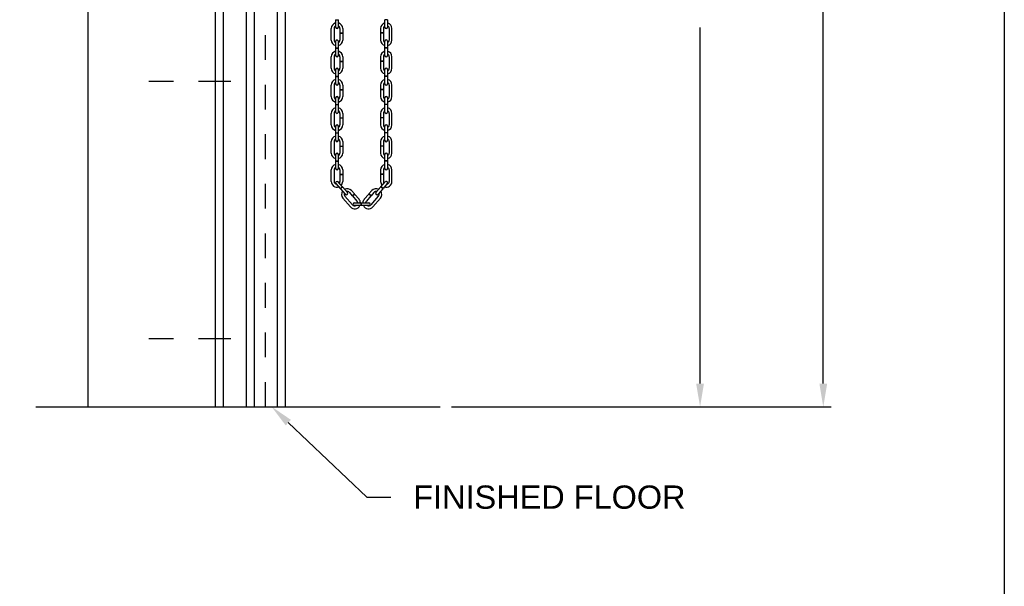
# Model space of a CAD drawing. Header units: inches. Extents: x 169.6 to 213.7, y 195.1 to 266.5.
# Tile 42 of 51: x 209.7 to 213.7, y 219.6 to 221.9. Entities that reach past the tile are written whole.
import ezdxf
from ezdxf import colors
from ezdxf.entities.mleader import LeaderData, LeaderLine
from ezdxf.math import Vec2, Vec3

# ---------------------------------------------------------------- set-up
doc = ezdxf.new("R2010")
doc.units = ezdxf.units.IN
doc.header["$LTSCALE"] = 0.25
doc.header["$MEASUREMENT"] = 0
doc.linetypes.add('CENTER2', pattern=[1.125, 0.75, -0.125, 0.125, -0.125])
doc.linetypes.add('HIDDEN', pattern=[0.375, 0.25, -0.125])
doc.layers.add('ANNOTATIONS', color=1, linetype='Continuous')
doc.layers.add('CHAIN HOIST RH', color=7, linetype='Continuous')
doc.styles.add('ARIAL', font='arial.ttf', dxfattribs={"height": 0.09375})
doc.dimstyles.new('STANDARD$0', dxfattribs={"dimtxt": 0.09375, "dimasz": 0.09375, "dimexe": 0.03125, "dimexo": 0.046875, "dimgap": 0.09, "dimtad": 0, "dimtih": 1, "dimtoh": 1, "dimdec": 4, "dimzin": 0, "dimdsep": 46, "dimtxsty": 'ARIAL', "dimcen": 0.09, "dimadec": 0, "dimazin": 0, "dimtfac": 1, "dimtdec": 4, "dimtofl": 0, "dimtmove": 0, "dimatfit": 1, "dimfxl": 1, "dimtolj": 1, "dimtzin": 0, "dimarcsym": 0})

# ---------------------------------------------------------------- blocks, each defined once
blk = doc.blocks.new('*D36')
at = {"layer": 'ANNOTATIONS', "color": 0, "lineweight": -2, "transparency": 16777216}
for p, q in [((211.8262, 223.867), (212.5255, 223.867)), ((212.4943, 223.7733), (212.4943, 222.3362)), ((212.4943, 220.4642), (212.4943, 221.9013)), ((211.4918, 220.3704), (212.5255, 220.3704))]:
    blk.add_line(p, q, dxfattribs=at)
at = {"layer": 'ANNOTATIONS', "color": 0, "transparency": 16777216}
for points in [[(212.4786, 223.7733), (212.5099, 223.7733), (212.4943, 223.867)], [(212.4786, 220.4642), (212.5099, 220.4642), (212.4943, 220.3704)]]:
    blk.add_solid(points, dxfattribs=at)
at = {"layer": 'defpoints', "color": 0, "transparency": 16777216}
for p in [(211.7793, 223.867), (211.445, 220.3704), (212.4943, 220.3704)]:
    blk.add_point(p, dxfattribs=at)
at = {"layer": 'ANNOTATIONS', "color": 0, "transparency": 16777216, "insert": (212.4943, 222.1187), "char_height": 0.09375, "attachment_point": 5, "style": 'ARIAL'}
blk.add_mtext('\\A1;OPENING\\PHEIGHT', dxfattribs=at)
blk = doc.blocks.new('*D37')
at = {"layer": 'ANNOTATIONS', "color": 0, "lineweight": -2, "transparency": 16777216}
for p, q in [((211.6882, 225.2355), (213.0227, 225.2355)), ((212.9915, 225.1417), (212.9915, 223.0204)), ((212.9915, 220.4642), (212.9915, 222.5855)), ((211.4918, 220.3704), (213.0227, 220.3704))]:
    blk.add_line(p, q, dxfattribs=at)
at = {"layer": 'ANNOTATIONS', "color": 0, "transparency": 16777216}
for points in [[(212.9759, 225.1417), (213.0071, 225.1417), (212.9915, 225.2355)], [(212.9759, 220.4642), (213.0071, 220.4642), (212.9915, 220.3704)]]:
    blk.add_solid(points, dxfattribs=at)
at = {"layer": 'defpoints', "color": 0, "transparency": 16777216}
for p in [(211.6413, 225.2355), (211.445, 220.3704), (212.9915, 220.3704)]:
    blk.add_point(p, dxfattribs=at)
at = {"layer": 'ANNOTATIONS', "color": 0, "transparency": 16777216, "insert": (212.9915, 222.8029), "char_height": 0.09375, "attachment_point": 5, "style": 'ARIAL'}
blk.add_mtext('\\A1;TOTAL\\PHEIGHT', dxfattribs=at)

msp = doc.modelspace()

# ---------------------------------------------------------------- linework, layer by layer
at = {"linetype": 'Continuous'}
msp.add_line((209.81374, 220.37041), (211.44497, 220.37041), dxfattribs=at)
at = {"layer": 'CHAIN HOIST RH', "linetype": 'Continuous'}
for p, q in [((210.02309, 225.86877), (210.02309, 220.37041)), ((210.53872, 220.37041), (210.53872, 225.86877)), ((210.56997, 225.12041), (210.56997, 220.37041)), ((210.66372, 220.37041), (210.66372, 224.12041)), ((210.69497, 224.12041), (210.69497, 220.37041)), ((210.78872, 220.37041), (210.78872, 224.12041)), ((210.81997, 224.12041), (210.81997, 220.37041))]:
    msp.add_line(p, q, dxfattribs=at)
at = {"layer": 'CHAIN HOIST RH', "linetype": 'HIDDEN'}
msp.add_line((210.7405, 220.37041), (210.7405, 224.1683), dxfattribs=at)
at = {"layer": 'CHAIN HOIST RH'}
for p, q in [((211.0236, 221.93234), (211.03469, 221.93234)), ((211.0236, 221.93234), (211.0236, 221.90258)), ((211.03469, 221.90258), (211.03469, 221.93234)), ((211.22247, 221.90258), (211.22247, 221.93234)), ((211.23357, 221.93234), (211.22247, 221.93234)), ((211.23357, 221.93234), (211.23357, 221.90258)), ((211.00622, 221.85083), (211.00622, 221.89725)), ((211.01732, 221.89725), (211.01732, 221.85083)), ((211.04097, 221.89725), (211.04097, 221.87943)), ((211.04097, 221.87943), (211.05207, 221.87943)), ((211.04097, 221.87853), (211.04097, 221.85083)), ((211.04097, 221.87853), (211.05207, 221.87853)), ((211.05207, 221.89725), (211.05207, 221.87943)), ((211.05207, 221.87853), (211.05207, 221.85083)), ((211.2051, 221.89725), (211.2051, 221.87943)), ((211.2162, 221.87943), (211.2051, 221.87943)), ((211.2162, 221.87853), (211.2051, 221.87853)), ((211.2051, 221.87853), (211.2051, 221.85083)), ((211.2162, 221.89725), (211.2162, 221.87943)), ((211.2162, 221.87853), (211.2162, 221.85083)), ((211.23984, 221.89725), (211.23984, 221.85083)), ((211.25094, 221.85083), (211.25094, 221.89725)), ((211.0236, 221.8455), (211.0236, 221.81912)), ((211.03469, 221.81912), (211.03469, 221.8455)), ((211.22247, 221.81912), (211.22247, 221.8455)), ((211.23357, 221.8455), (211.23357, 221.81912)), ((211.0236, 221.81912), (211.03469, 221.81912)), ((211.0236, 221.81822), (211.0236, 221.78846)), ((211.0236, 221.81822), (211.03469, 221.81822)), ((211.03469, 221.78846), (211.03469, 221.81822)), ((211.23357, 221.81912), (211.22247, 221.81912)), ((211.22247, 221.78846), (211.22247, 221.81822)), ((211.23357, 221.81822), (211.22247, 221.81822)), ((211.23357, 221.81822), (211.23357, 221.78846)), ((211.00622, 221.73671), (211.00622, 221.78313)), ((211.01732, 221.78313), (211.01732, 221.73671)), ((211.04097, 221.78313), (211.04097, 221.76531)), ((211.04097, 221.76531), (211.05207, 221.76531)), ((211.04097, 221.76441), (211.05207, 221.76441)), ((211.04097, 221.76441), (211.04097, 221.73671)), ((211.05207, 221.78313), (211.05207, 221.76531)), ((211.05207, 221.76441), (211.05207, 221.73671)), ((211.2051, 221.78313), (211.2051, 221.76531)), ((211.2162, 221.76531), (211.2051, 221.76531)), ((211.2162, 221.76441), (211.2051, 221.76441)), ((211.2051, 221.76441), (211.2051, 221.73671)), ((211.2162, 221.78313), (211.2162, 221.76531)), ((211.2162, 221.76441), (211.2162, 221.73671)), ((211.23984, 221.78313), (211.23984, 221.73671)), ((211.25094, 221.73671), (211.25094, 221.78313)), ((211.0236, 221.73138), (211.0236, 221.705)), ((211.03469, 221.705), (211.03469, 221.73138)), ((211.22247, 221.705), (211.22247, 221.73138)), ((211.23357, 221.73138), (211.23357, 221.705)), ((211.0236, 221.705), (211.03469, 221.705)), ((211.0236, 221.7041), (211.0236, 221.67434)), ((211.0236, 221.7041), (211.03469, 221.7041)), ((211.03469, 221.67434), (211.03469, 221.7041)), ((211.23357, 221.705), (211.22247, 221.705)), ((211.23357, 221.7041), (211.22247, 221.7041)), ((211.22247, 221.67434), (211.22247, 221.7041)), ((211.23357, 221.7041), (211.23357, 221.67434)), ((211.00622, 221.62259), (211.00622, 221.66901)), ((211.01732, 221.66901), (211.01732, 221.62259)), ((211.04097, 221.66901), (211.04097, 221.65118)), ((211.04097, 221.65118), (211.05207, 221.65118)), ((211.04097, 221.65028), (211.05207, 221.65028)), ((211.04097, 221.65028), (211.04097, 221.62259)), ((211.05207, 221.66901), (211.05207, 221.65118)), ((211.05207, 221.65028), (211.05207, 221.62259)), ((211.2051, 221.66901), (211.2051, 221.65118)), ((211.2162, 221.65118), (211.2051, 221.65118)), ((211.2162, 221.65028), (211.2051, 221.65028)), ((211.2051, 221.65028), (211.2051, 221.62259)), ((211.2162, 221.66901), (211.2162, 221.65118)), ((211.2162, 221.65028), (211.2162, 221.62259)), ((211.23984, 221.66901), (211.23984, 221.62259)), ((211.25094, 221.62259), (211.25094, 221.66901)), ((211.0236, 221.61726), (211.0236, 221.59087)), ((211.03469, 221.59087), (211.03469, 221.61726)), ((211.22247, 221.59087), (211.22247, 221.61726)), ((211.23357, 221.61726), (211.23357, 221.59087)), ((211.0236, 221.59087), (211.03469, 221.59087)), ((211.0236, 221.58997), (211.0236, 221.56022)), ((211.0236, 221.58997), (211.03469, 221.58997)), ((211.03469, 221.56022), (211.03469, 221.58997)), ((211.23357, 221.59087), (211.22247, 221.59087)), ((211.23357, 221.58997), (211.22247, 221.58997)), ((211.22247, 221.56022), (211.22247, 221.58997)), ((211.23357, 221.58997), (211.23357, 221.56022)), ((211.00622, 221.50847), (211.00622, 221.55489)), ((211.01732, 221.55489), (211.01732, 221.50847)), ((211.04097, 221.55489), (211.04097, 221.53706)), ((211.04097, 221.53706), (211.05207, 221.53706)), ((211.04097, 221.53616), (211.05207, 221.53616)), ((211.04097, 221.53616), (211.04097, 221.50847)), ((211.05207, 221.55489), (211.05207, 221.53706)), ((211.05207, 221.53616), (211.05207, 221.50847)), ((211.2051, 221.55489), (211.2051, 221.53706)), ((211.2162, 221.53706), (211.2051, 221.53706)), ((211.2162, 221.53616), (211.2051, 221.53616)), ((211.2051, 221.53616), (211.2051, 221.50847)), ((211.2162, 221.55489), (211.2162, 221.53706)), ((211.2162, 221.53616), (211.2162, 221.50847)), ((211.23984, 221.55489), (211.23984, 221.50847)), ((211.25094, 221.50847), (211.25094, 221.55489)), ((211.0236, 221.50314), (211.0236, 221.47675)), ((211.03469, 221.47675), (211.03469, 221.50314)), ((211.22247, 221.47675), (211.22247, 221.50314)), ((211.23357, 221.50314), (211.23357, 221.47675)), ((211.00622, 221.39434), (211.00622, 221.44077)), ((211.01732, 221.44077), (211.01732, 221.39434)), ((211.0236, 221.47675), (211.03469, 221.47675)), ((211.0236, 221.47585), (211.0236, 221.4461)), ((211.0236, 221.47585), (211.03469, 221.47585)), ((211.03469, 221.4461), (211.03469, 221.47585)), ((211.04097, 221.44077), (211.04097, 221.42294)), ((211.05207, 221.44077), (211.05207, 221.42294)), ((211.2051, 221.44077), (211.2051, 221.42294)), ((211.2162, 221.44077), (211.2162, 221.42294)), ((211.23357, 221.47675), (211.22247, 221.47675)), ((211.23357, 221.47585), (211.22247, 221.47585)), ((211.22247, 221.4461), (211.22247, 221.47585)), ((211.23357, 221.47585), (211.23357, 221.4461)), ((211.23984, 221.44077), (211.23984, 221.39434)), ((211.25094, 221.39434), (211.25094, 221.44077)), ((211.04097, 221.42294), (211.05207, 221.42294)), ((211.04097, 221.42204), (211.05207, 221.42204)), ((211.04097, 221.42204), (211.04097, 221.39434)), ((211.05207, 221.42204), (211.05207, 221.39434)), ((211.2162, 221.42294), (211.2051, 221.42294)), ((211.2051, 221.42204), (211.2051, 221.39434)), ((211.2162, 221.42204), (211.2051, 221.42204)), ((211.2162, 221.42204), (211.2162, 221.39434)), ((211.0236, 221.38901), (211.0236, 221.36263)), ((211.0236, 221.36263), (211.03469, 221.36263)), ((211.0236, 221.36173), (211.03469, 221.36173)), ((211.0236, 221.36173), (211.0236, 221.33198)), ((211.03469, 221.36263), (211.03469, 221.38901)), ((211.03469, 221.33198), (211.03469, 221.36173)), ((211.22247, 221.36263), (211.22247, 221.38901)), ((211.23357, 221.36263), (211.22247, 221.36263)), ((211.23357, 221.36173), (211.22247, 221.36173)), ((211.22247, 221.33198), (211.22247, 221.36173)), ((211.23357, 221.38901), (211.23357, 221.36263)), ((211.23357, 221.36173), (211.23357, 221.33198)), ((211.00622, 221.28022), (211.00622, 221.32664)), ((211.01732, 221.32664), (211.01732, 221.28022)), ((211.04097, 221.32664), (211.04097, 221.30882)), ((211.05207, 221.32664), (211.05207, 221.30882)), ((211.2051, 221.32664), (211.2051, 221.30882)), ((211.2162, 221.32664), (211.2162, 221.30882)), ((211.23984, 221.32664), (211.23984, 221.28022)), ((211.25094, 221.28022), (211.25094, 221.32664)), ((211.04097, 221.30882), (211.05207, 221.30882)), ((211.04097, 221.30792), (211.04097, 221.28022)), ((211.04097, 221.30792), (211.05207, 221.30792)), ((211.05207, 221.30792), (211.05207, 221.28022)), ((211.2162, 221.30882), (211.2051, 221.30882)), ((211.2051, 221.30792), (211.2051, 221.28022)), ((211.2162, 221.30792), (211.2051, 221.30792)), ((211.2162, 221.30792), (211.2162, 221.28022)), ((211.02497, 221.27124), (211.04233, 221.25137)), ((211.05069, 221.25868), (211.03332, 221.27854)), ((211.04233, 221.25137), (211.05069, 221.25868)), ((211.04292, 221.2507), (211.05128, 221.258)), ((211.04292, 221.2507), (211.0625, 221.22829)), ((211.07086, 221.2356), (211.05128, 221.258)), ((211.08745, 221.24301), (211.09918, 221.22959)), ((211.16972, 221.24301), (211.15799, 221.22959)), ((211.18631, 221.2356), (211.20589, 221.258)), ((211.21425, 221.2507), (211.19467, 221.22829)), ((211.21425, 221.2507), (211.20589, 221.258)), ((211.20648, 221.25868), (211.22384, 221.27854)), ((211.21484, 221.25137), (211.20648, 221.25868)), ((211.2322, 221.27124), (211.21484, 221.25137)), ((211.08348, 221.17789), (211.05293, 221.21285)), ((211.06129, 221.22015), (211.09183, 221.1852)), ((211.07909, 221.23571), (211.09082, 221.22229)), ((211.09082, 221.22229), (211.09918, 221.22959)), ((211.09141, 221.22161), (211.09977, 221.22891)), ((211.09141, 221.22161), (211.10964, 221.20075)), ((211.09977, 221.22891), (211.11799, 221.20806)), ((211.1574, 221.22891), (211.13917, 221.20806)), ((211.16576, 221.22161), (211.14753, 221.20075)), ((211.16576, 221.22161), (211.1574, 221.22891)), ((211.16635, 221.22229), (211.15799, 221.22959)), ((211.19588, 221.22015), (211.16533, 221.1852)), ((211.17808, 221.23571), (211.16635, 221.22229)), ((211.17369, 221.17789), (211.20424, 221.21285)), ((211.10006, 221.19375), (211.1571, 221.19375)), ((211.1571, 221.18265), (211.10006, 221.18265)), ((211.12645, 221.18265), (211.12645, 221.19375)), ((211.12735, 221.18265), (211.12735, 221.19375))]:
    msp.add_line(p, q, dxfattribs=at)
at = {"layer": 'CHAIN HOIST RH', "linetype": 'CENTER2', "ltscale": 0.7}
for p, q in [((210.60122, 221.68291), (210.19497, 221.68291)), ((210.60122, 220.64537), (210.19497, 220.64537))]:
    msp.add_line(p, q, dxfattribs=at)
at = {"layer": 'CHAIN HOIST RH'}
for centre, radius, start, end in [((211.02915, 221.89725), 0.02292, 104.01225, 180), ((211.02915, 221.89725), 0.02292, 0, 75.98775), ((211.22802, 221.89725), 0.02292, 104.01225, 180), ((211.22802, 221.89725), 0.02292, 0, 75.98775), ((211.02915, 221.89725), 0.01182, 118.00044, 180), ((211.02915, 221.90258), 0.00555, 180, 0), ((211.02915, 221.89725), 0.01182, 0, 61.99956), ((211.22802, 221.89725), 0.01182, 118.00044, 180), ((211.22802, 221.90258), 0.00555, 180, 0), ((211.22802, 221.89725), 0.01182, 0, 61.99956), ((211.02915, 221.85083), 0.02292, 180, 255.98775), ((211.02915, 221.85083), 0.01182, 180, 241.99956), ((211.02915, 221.8455), 0.00555, 0, 180), ((211.02915, 221.85083), 0.02292, 284.01225, 0), ((211.02915, 221.85083), 0.01182, 298.00044, 0), ((211.22802, 221.85083), 0.02292, 180, 255.98775), ((211.22802, 221.85083), 0.01182, 180, 241.99956), ((211.22802, 221.8455), 0.00555, 0, 180), ((211.22802, 221.85083), 0.01182, 298.00044, 0), ((211.22802, 221.85083), 0.02292, 284.01225, 0), ((211.02915, 221.78313), 0.02292, 104.01225, 180), ((211.02915, 221.78313), 0.02292, 0, 75.98775), ((211.22802, 221.78313), 0.02292, 104.01225, 180), ((211.22802, 221.78313), 0.02292, 0, 75.98775), ((211.02915, 221.78313), 0.01182, 118.00044, 180), ((211.02915, 221.78846), 0.00555, 180, 0), ((211.02915, 221.78313), 0.01182, 0, 61.99956), ((211.22802, 221.78313), 0.01182, 118.00044, 180), ((211.22802, 221.78846), 0.00555, 180, 0), ((211.22802, 221.78313), 0.01182, 0, 61.99956), ((211.02915, 221.73671), 0.02292, 180, 255.98775), ((211.02915, 221.73671), 0.01182, 180, 241.99956), ((211.02915, 221.73138), 0.00555, 0, 180), ((211.02915, 221.73671), 0.02292, 284.01225, 0), ((211.02915, 221.73671), 0.01182, 298.00044, 0), ((211.22802, 221.73671), 0.02292, 180, 255.98775), ((211.22802, 221.73671), 0.01182, 180, 241.99956), ((211.22802, 221.73138), 0.00555, 0, 180), ((211.22802, 221.73671), 0.02292, 284.01225, 0), ((211.22802, 221.73671), 0.01182, 298.00044, 0), ((211.02915, 221.66901), 0.02292, 104.01225, 180), ((211.02915, 221.66901), 0.01182, 118.00044, 180), ((211.02915, 221.66901), 0.02292, 0, 75.98775), ((211.02915, 221.66901), 0.01182, 0, 61.99956), ((211.22802, 221.66901), 0.02292, 104.01225, 180), ((211.22802, 221.66901), 0.01182, 118.00044, 180), ((211.22802, 221.66901), 0.02292, 0, 75.98775), ((211.22802, 221.66901), 0.01182, 0, 61.99956), ((211.02915, 221.67434), 0.00555, 180, 0), ((211.22802, 221.67434), 0.00555, 180, 0), ((211.02915, 221.62259), 0.02292, 180, 255.98775), ((211.02915, 221.62259), 0.01182, 180, 241.99956), ((211.02915, 221.61726), 0.00555, 0, 180), ((211.02915, 221.62259), 0.02292, 284.01225, 0), ((211.02915, 221.62259), 0.01182, 298.00044, 0), ((211.22802, 221.62259), 0.02292, 180, 255.98775), ((211.22802, 221.62259), 0.01182, 180, 241.99956), ((211.22802, 221.61726), 0.00555, 0, 180), ((211.22802, 221.62259), 0.01182, 298.00044, 0), ((211.22802, 221.62259), 0.02292, 284.01225, 0), ((211.02915, 221.55489), 0.02292, 104.01225, 180), ((211.02915, 221.55489), 0.01182, 118.00044, 180), ((211.02915, 221.56022), 0.00555, 180, 0), ((211.02915, 221.55489), 0.02292, 0, 75.98775), ((211.02915, 221.55489), 0.01182, 0, 61.99956), ((211.22802, 221.55489), 0.02292, 104.01225, 180), ((211.22802, 221.55489), 0.01182, 118.00044, 180), ((211.22802, 221.56022), 0.00555, 180, 0), ((211.22802, 221.55489), 0.02292, 0, 75.98775), ((211.22802, 221.55489), 0.01182, 0, 61.99956), ((211.02915, 221.50847), 0.02292, 180, 255.98775), ((211.02915, 221.50847), 0.01182, 180, 241.99956), ((211.02915, 221.50314), 0.00555, 0, 180), ((211.02915, 221.50847), 0.02292, 284.01225, 0), ((211.02915, 221.50847), 0.01182, 298.00044, 0), ((211.22802, 221.50847), 0.02292, 180, 255.98775), ((211.22802, 221.50847), 0.01182, 180, 241.99956), ((211.22802, 221.50314), 0.00555, 0, 180), ((211.22802, 221.50847), 0.01182, 298.00044, 0), ((211.22802, 221.50847), 0.02292, 284.01225, 0), ((211.02915, 221.44077), 0.02292, 104.01225, 180), ((211.02915, 221.44077), 0.01182, 118.00044, 180), ((211.02915, 221.4461), 0.00555, 180, 0), ((211.02915, 221.44077), 0.02292, 0, 75.98775), ((211.02915, 221.44077), 0.01182, 0, 61.99956), ((211.22802, 221.44077), 0.02292, 104.01225, 180), ((211.22802, 221.44077), 0.01182, 118.00044, 180), ((211.22802, 221.4461), 0.00555, 180, 0), ((211.22802, 221.44077), 0.02292, 0, 75.98775), ((211.22802, 221.44077), 0.01182, 0, 61.99956), ((211.02915, 221.39434), 0.02292, 180, 255.98775), ((211.02915, 221.39434), 0.01182, 180, 241.99956), ((211.02915, 221.38901), 0.00555, 0, 180), ((211.02915, 221.39434), 0.01182, 298.00044, 0), ((211.02915, 221.39434), 0.02292, 284.01225, 0), ((211.22802, 221.39434), 0.02292, 180, 255.98775), ((211.22802, 221.39434), 0.01182, 180, 241.99956), ((211.22802, 221.38901), 0.00555, 0, 180), ((211.22802, 221.39434), 0.02292, 284.01225, 0), ((211.22802, 221.39434), 0.01182, 298.00044, 0), ((211.02915, 221.32664), 0.02292, 104.01225, 180), ((211.02915, 221.32664), 0.01182, 118.00044, 180), ((211.02915, 221.33198), 0.00555, 180, 0), ((211.02915, 221.32664), 0.02292, 0, 75.98775), ((211.02915, 221.32664), 0.01182, 0, 61.99956), ((211.22802, 221.32664), 0.02292, 104.01225, 180), ((211.22802, 221.32664), 0.01182, 118.00044, 180), ((211.22802, 221.33198), 0.00555, 180, 0), ((211.22802, 221.32664), 0.02292, 0, 75.98775), ((211.22802, 221.32664), 0.01182, 0, 61.99956), ((211.02915, 221.28022), 0.02292, 180, 287.8745), ((211.02915, 221.28022), 0.01182, 180, 261.1354), ((211.02915, 221.27489), 0.00555, 41.15123, 221.15123), ((211.02915, 221.28022), 0.01182, 321.09808, 0), ((211.02915, 221.28022), 0.02292, 316.26228, 0), ((211.22802, 221.28022), 0.02292, 180, 223.73772), ((211.22802, 221.28022), 0.01182, 180, 218.90192), ((211.22802, 221.28022), 0.02292, 252.1255, 0), ((211.22802, 221.27489), 0.00555, 318.84877, 138.84877), ((211.22802, 221.28022), 0.01182, 278.8646, 0), ((211.07019, 221.22793), 0.02292, 145.16348, 221.15123), ((211.07019, 221.22793), 0.02292, 41.15123, 117.13897), ((211.07019, 221.22793), 0.01182, 41.15123, 103.15079), ((211.18698, 221.22793), 0.02292, 62.86103, 138.84877), ((211.18698, 221.22793), 0.01182, 76.84921, 138.84877), ((211.18698, 221.22793), 0.02292, 318.84877, 34.83652), ((211.07019, 221.22793), 0.01182, 159.15166, 221.15123), ((211.06668, 221.23194), 0.00555, 221.15123, 41.15123), ((211.10074, 221.19297), 0.01182, 3.74004, 41.15123), ((211.10074, 221.19297), 0.02292, 1.92789, 41.15123), ((211.15643, 221.19297), 0.02292, 138.84877, 178.07211), ((211.15643, 221.19297), 0.01182, 138.84877, 176.25996), ((211.19049, 221.23194), 0.00555, 138.84877, 318.84877), ((211.18698, 221.22793), 0.01182, 318.84877, 20.84834), ((211.10074, 221.19297), 0.02292, 221.15123, 333.21672), ((211.10074, 221.19297), 0.01182, 221.15123, 299.10533), ((211.10006, 221.1882), 0.00555, 90, 270), ((211.15643, 221.19297), 0.02292, 206.78328, 318.84877), ((211.15643, 221.19297), 0.01182, 240.89467, 318.84877), ((211.1571, 221.1882), 0.00555, 270, 90)]:
    msp.add_arc(centre, radius, start, end, dxfattribs=at)
at = {"layer": 'defpoints'}
msp.add_lwpolyline([(213.72204, 214.75854), (194.25216, 214.75854), (194.25216, 227.49365), (213.72204, 227.49365)], close=True, dxfattribs=at)

# ---------------------------------------------------------------- dimensions: what is measured, and where the dimension line sits
at = {"layer": 'ANNOTATIONS'}
for base, p1, text, picture, middle in [((212.99149, 220.37041), (211.64134, 225.23546), 'TOTAL\\PHEIGHT', '*D37', (212.99149, 222.80294)), ((212.49426, 220.37041), (211.7793, 223.86705), 'OPENING\\PHEIGHT', '*D36', (212.49426, 222.11873))]:
    dim = msp.add_linear_dim(base=base, p1=p1, p2=(211.44497, 220.37041), angle=90, text=text, dimstyle='STANDARD$0', dxfattribs=at)
    dim.commit()
    dim.dimension.update_dxf_attribs({"geometry": picture, "text_midpoint": middle})

# ---------------------------------------------------------------- leaders
ml = msp.add_multileader_mtext('Standard', dxfattribs=at)
ml.set_content('FINISHED FLOOR', color=256, style='ARIAL')
ml.set_leader_properties()
ml.build(insert=Vec2(0, 0))
ml.multileader.update_dxf_attribs({"dogleg_length": 0.36, "arrow_head_size": 0.09375})
ctx = ml.context
ctx.base_point, ctx.char_height, ctx.arrow_head_size, ctx.landing_gap_size, ctx.plane_origin = Vec3(211.2469, 220.00557), 0.09375, 0.09375, 0.09, Vec3(210.46186, 219.57234)
notes = []
notes.append((ctx, [(0, (1, 1, 0), (211.14894, 220.00557), (1, 0), 0.09796, [(0, [(210.76477, 220.37164)], 0, [])])]))
ctx.mtext.insert, ctx.mtext.flow_direction = Vec3(211.3369, 220.05325), 5
for ctx, leaders in notes:
    for number, flags, end, landing, length, lines in leaders:
        leader = LeaderData()
        leader.index, (leader.has_last_leader_line, leader.has_dogleg_vector, leader.attachment_direction) = number, flags
        leader.last_leader_point, leader.dogleg_vector, leader.dogleg_length = Vec3(end), Vec3(landing), length
        for number, points, colour, breaks in lines:
            line = LeaderLine()
            line.index, line.vertices, line.color, line.breaks = number, Vec3.list(points), colors.encode_raw_color(colour), breaks
            leader.lines.append(line)
        ctx.leaders.append(leader)

doc.saveas('drawing.dxf')
